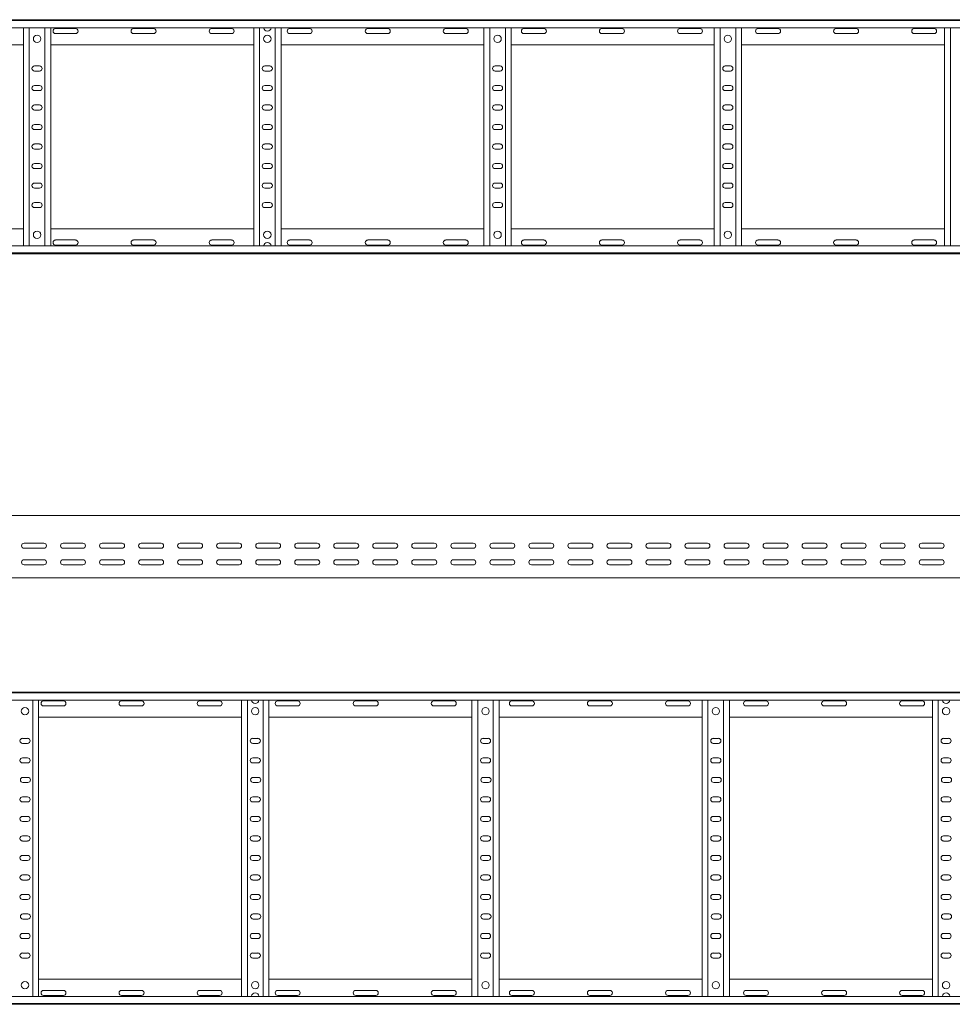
# Model space of a CAD drawing. Header units: millimetres. Extents: x -587 to 3650, y -4791 to -106.
# Tile 9 of 11: x 1377 to 2571, y -2365 to -1104. Entities that reach past the tile are written whole.
import ezdxf

# ---------------------------------------------------------------- set-up
doc = ezdxf.new("R2010")
doc.units = ezdxf.units.MM

msp = doc.modelspace()

# ---------------------------------------------------------------- linework, layer by layer
at = {"color": 7, "linetype": 'Continuous', "lineweight": 15}
for p, q in [((638.2, -1103.7), (3585.3, -1103.7)), ((3585.3, -1104.8), (638.3, -1104.8)), ((638.3, -1113.9), (3585.3, -1113.9)), ((1381.3, -1393.4), (1381.3, -1113.9)), ((1388.8, -1393.4), (1388.8, -1113.9)), ((1408.8, -1393.4), (1408.8, -1113.9)), ((1416.3, -1393.4), (1416.3, -1113.9)), ((1448, -1114.9), (1422.5, -1114.9)), ((1422.5, -1121.4), (1448, -1121.4)), ((1548, -1114.9), (1522.5, -1114.9)), ((1522.5, -1121.4), (1548, -1121.4)), ((1648, -1114.9), (1622.5, -1114.9)), ((1622.5, -1121.4), (1648, -1121.4)), ((1676.3, -1393.4), (1676.3, -1113.9)), ((1683.8, -1393.4), (1683.8, -1113.9)), ((1703.8, -1393.4), (1703.8, -1113.9)), ((1711.3, -1393.4), (1711.3, -1113.9)), ((1748, -1114.9), (1722.5, -1114.9)), ((1722.5, -1121.4), (1748, -1121.4)), ((1848, -1114.9), (1822.5, -1114.9)), ((1822.5, -1121.4), (1848, -1121.4)), ((1948, -1114.9), (1922.5, -1114.9)), ((1922.5, -1121.4), (1948, -1121.4)), ((1971.3, -1393.4), (1971.3, -1113.9)), ((1978.8, -1393.4), (1978.8, -1113.9)), ((1998.8, -1393.4), (1998.8, -1113.9)), ((2006.3, -1393.4), (2006.3, -1113.9)), ((2048, -1114.9), (2022.5, -1114.9)), ((2022.5, -1121.4), (2048, -1121.4)), ((2148, -1114.9), (2122.5, -1114.9)), ((2122.5, -1121.4), (2148, -1121.4)), ((2248, -1114.9), (2222.5, -1114.9)), ((2222.5, -1121.4), (2248, -1121.4)), ((2266.3, -1393.4), (2266.3, -1113.9)), ((2273.8, -1393.4), (2273.8, -1113.9)), ((2293.8, -1393.4), (2293.8, -1113.9)), ((2301.3, -1393.4), (2301.3, -1113.9)), ((2348, -1114.9), (2322.5, -1114.9)), ((2322.5, -1121.4), (2348, -1121.4)), ((2448, -1114.9), (2422.5, -1114.9)), ((2422.5, -1121.4), (2448, -1121.4)), ((2548, -1114.9), (2522.5, -1114.9)), ((2522.5, -1121.4), (2548, -1121.4)), ((2561.3, -1393.4), (2561.3, -1113.9)), ((2568.8, -1393.4), (2568.8, -1113.9)), ((1121.3, -1135.7), (1381.3, -1135.7)), ((1416.3, -1135.7), (1676.3, -1135.7)), ((1711.3, -1135.7), (1971.3, -1135.7)), ((2006.3, -1135.7), (2266.3, -1135.7)), ((2301.3, -1135.7), (2561.3, -1135.7)), ((1402, -1162.9), (1395.5, -1162.9)), ((1395.5, -1169.4), (1402, -1169.4)), ((1697, -1162.9), (1690.5, -1162.9)), ((1690.5, -1169.4), (1697, -1169.4)), ((1992, -1162.9), (1985.5, -1162.9)), ((1985.5, -1169.4), (1992, -1169.4)), ((2287, -1162.9), (2280.5, -1162.9)), ((2280.5, -1169.4), (2287, -1169.4)), ((1402, -1187.9), (1395.5, -1187.9)), ((1395.5, -1194.4), (1402, -1194.4)), ((1697, -1187.9), (1690.5, -1187.9)), ((1690.5, -1194.4), (1697, -1194.4)), ((1992, -1187.9), (1985.5, -1187.9)), ((1985.5, -1194.4), (1992, -1194.4)), ((2287, -1187.9), (2280.5, -1187.9)), ((2280.5, -1194.4), (2287, -1194.4)), ((1402, -1212.9), (1395.5, -1212.9)), ((1395.5, -1219.4), (1402, -1219.4)), ((1697, -1212.9), (1690.5, -1212.9)), ((1690.5, -1219.4), (1697, -1219.4)), ((1992, -1212.9), (1985.5, -1212.9)), ((1985.5, -1219.4), (1992, -1219.4)), ((2287, -1212.9), (2280.5, -1212.9)), ((2280.5, -1219.4), (2287, -1219.4)), ((1402, -1237.9), (1395.5, -1237.9)), ((1395.5, -1244.4), (1402, -1244.4)), ((1697, -1237.9), (1690.5, -1237.9)), ((1690.5, -1244.4), (1697, -1244.4)), ((1992, -1237.9), (1985.5, -1237.9)), ((1985.5, -1244.4), (1992, -1244.4)), ((2287, -1237.9), (2280.5, -1237.9)), ((2280.5, -1244.4), (2287, -1244.4)), ((1402, -1262.9), (1395.5, -1262.9)), ((1395.5, -1269.4), (1402, -1269.4)), ((1697, -1262.9), (1690.5, -1262.9)), ((1690.5, -1269.4), (1697, -1269.4)), ((1992, -1262.9), (1985.5, -1262.9)), ((1985.5, -1269.4), (1992, -1269.4)), ((2287, -1262.9), (2280.5, -1262.9)), ((2280.5, -1269.4), (2287, -1269.4)), ((1402, -1287.9), (1395.5, -1287.9)), ((1395.5, -1294.4), (1402, -1294.4)), ((1697, -1287.9), (1690.5, -1287.9)), ((1690.5, -1294.4), (1697, -1294.4)), ((1992, -1287.9), (1985.5, -1287.9)), ((1985.5, -1294.4), (1992, -1294.4)), ((2287, -1287.9), (2280.5, -1287.9)), ((2280.5, -1294.4), (2287, -1294.4)), ((1402, -1312.9), (1395.5, -1312.9)), ((1395.5, -1319.4), (1402, -1319.4)), ((1697, -1312.9), (1690.5, -1312.9)), ((1690.5, -1319.4), (1697, -1319.4)), ((1992, -1312.9), (1985.5, -1312.9)), ((1985.5, -1319.4), (1992, -1319.4)), ((2287, -1312.9), (2280.5, -1312.9)), ((2280.5, -1319.4), (2287, -1319.4)), ((1402, -1337.9), (1395.5, -1337.9)), ((1395.5, -1344.4), (1402, -1344.4)), ((1697, -1337.9), (1690.5, -1337.9)), ((1690.5, -1344.4), (1697, -1344.4)), ((1992, -1337.9), (1985.5, -1337.9)), ((1985.5, -1344.4), (1992, -1344.4)), ((2287, -1337.9), (2280.5, -1337.9)), ((2280.5, -1344.4), (2287, -1344.4)), ((1121.3, -1371.7), (1381.3, -1371.7)), ((1416.3, -1371.7), (1676.3, -1371.7)), ((1711.3, -1371.7), (1971.3, -1371.7)), ((2006.3, -1371.7), (2266.3, -1371.7)), ((2301.3, -1371.7), (2561.3, -1371.7)), ((1422.5, -1385.9), (1448, -1385.9)), ((1522.5, -1385.9), (1548, -1385.9)), ((1622.5, -1385.9), (1648, -1385.9)), ((1722.5, -1385.9), (1748, -1385.9)), ((1822.5, -1385.9), (1848, -1385.9)), ((1922.5, -1385.9), (1948, -1385.9)), ((2022.5, -1385.9), (2048, -1385.9)), ((2122.5, -1385.9), (2148, -1385.9)), ((2222.5, -1385.9), (2248, -1385.9)), ((2322.5, -1385.9), (2348, -1385.9)), ((2422.5, -1385.9), (2448, -1385.9)), ((2522.5, -1385.9), (2548, -1385.9)), ((3585.3, -1393.4), (638.3, -1393.4)), ((1448, -1392.4), (1422.5, -1392.4)), ((1548, -1392.4), (1522.5, -1392.4)), ((1648, -1392.4), (1622.5, -1392.4)), ((1748, -1392.4), (1722.5, -1392.4)), ((1848, -1392.4), (1822.5, -1392.4)), ((1948, -1392.4), (1922.5, -1392.4)), ((2048, -1392.4), (2022.5, -1392.4)), ((2148, -1392.4), (2122.5, -1392.4)), ((2248, -1392.4), (2222.5, -1392.4)), ((2348, -1392.4), (2322.5, -1392.4)), ((2448, -1392.4), (2422.5, -1392.4)), ((2548, -1392.4), (2522.5, -1392.4)), ((638.2, -1403.7), (3585.3, -1403.7)), ((638.3, -1402.5), (3585.3, -1402.5)), ((3569.8, -1738.8), (622.8, -1738.8)), ((1382.1, -1774.3), (1407.6, -1774.3)), ((1432.1, -1774.3), (1457.6, -1774.3)), ((1482.1, -1774.3), (1507.6, -1774.3)), ((1532.1, -1774.3), (1557.6, -1774.3)), ((1582.1, -1774.3), (1607.6, -1774.3)), ((1632.1, -1774.3), (1657.6, -1774.3)), ((1682.1, -1774.3), (1707.6, -1774.3)), ((1732.1, -1774.3), (1757.6, -1774.3)), ((1782.1, -1774.3), (1807.6, -1774.3)), ((1832.1, -1774.3), (1857.6, -1774.3)), ((1882.1, -1774.3), (1907.6, -1774.3)), ((1932.1, -1774.3), (1957.6, -1774.3)), ((1982.1, -1774.3), (2007.6, -1774.3)), ((2032.1, -1774.3), (2057.6, -1774.3)), ((2082.1, -1774.3), (2107.6, -1774.3)), ((2132.1, -1774.3), (2157.6, -1774.3)), ((2182.1, -1774.3), (2207.6, -1774.3)), ((2232.1, -1774.3), (2257.6, -1774.3)), ((2282.1, -1774.3), (2307.6, -1774.3)), ((2332.1, -1774.3), (2357.6, -1774.3)), ((2382.1, -1774.3), (2407.6, -1774.3)), ((2432.1, -1774.3), (2457.6, -1774.3)), ((2482.1, -1774.3), (2507.6, -1774.3)), ((2532.1, -1774.3), (2557.6, -1774.3)), ((1407.6, -1780.8), (1382.1, -1780.8)), ((1457.6, -1780.8), (1432.1, -1780.8)), ((1507.6, -1780.8), (1482.1, -1780.8)), ((1557.6, -1780.8), (1532.1, -1780.8)), ((1607.6, -1780.8), (1582.1, -1780.8)), ((1657.6, -1780.8), (1632.1, -1780.8)), ((1707.6, -1780.8), (1682.1, -1780.8)), ((1757.6, -1780.8), (1732.1, -1780.8)), ((1807.6, -1780.8), (1782.1, -1780.8)), ((1857.6, -1780.8), (1832.1, -1780.8)), ((1907.6, -1780.8), (1882.1, -1780.8)), ((1957.6, -1780.8), (1932.1, -1780.8)), ((2007.6, -1780.8), (1982.1, -1780.8)), ((2057.6, -1780.8), (2032.1, -1780.8)), ((2107.6, -1780.8), (2082.1, -1780.8)), ((2157.6, -1780.8), (2132.1, -1780.8)), ((2207.6, -1780.8), (2182.1, -1780.8)), ((2257.6, -1780.8), (2232.1, -1780.8)), ((2307.6, -1780.8), (2282.1, -1780.8)), ((2357.6, -1780.8), (2332.1, -1780.8)), ((2407.6, -1780.8), (2382.1, -1780.8)), ((2457.6, -1780.8), (2432.1, -1780.8)), ((2507.6, -1780.8), (2482.1, -1780.8)), ((2557.6, -1780.8), (2532.1, -1780.8)), ((1382.1, -1795.6), (1407.6, -1795.6)), ((1407.6, -1802.1), (1382.1, -1802.1)), ((1395.1, -1801.9), (1399, -1801.9)), ((1432.1, -1795.6), (1457.6, -1795.6)), ((1457.6, -1802.1), (1432.1, -1802.1)), ((1482.1, -1795.6), (1507.6, -1795.6)), ((1507.6, -1802.1), (1482.1, -1802.1)), ((1532.1, -1795.6), (1557.6, -1795.6)), ((1557.6, -1802.1), (1532.1, -1802.1)), ((1582.1, -1795.6), (1607.6, -1795.6)), ((1607.6, -1802.1), (1582.1, -1802.1)), ((1632.1, -1795.6), (1657.6, -1795.6)), ((1657.6, -1802.1), (1632.1, -1802.1)), ((1682.1, -1795.6), (1707.6, -1795.6)), ((1707.6, -1802.1), (1682.1, -1802.1)), ((1690.1, -1801.9), (1694, -1801.9)), ((1732.1, -1795.6), (1757.6, -1795.6)), ((1757.6, -1802.1), (1732.1, -1802.1)), ((1782.1, -1795.6), (1807.6, -1795.6)), ((1807.6, -1802.1), (1782.1, -1802.1)), ((1832.1, -1795.6), (1857.6, -1795.6)), ((1857.6, -1802.1), (1832.1, -1802.1)), ((1882.1, -1795.6), (1907.6, -1795.6)), ((1907.6, -1802.1), (1882.1, -1802.1)), ((1932.1, -1795.6), (1957.6, -1795.6)), ((1957.6, -1802.1), (1932.1, -1802.1)), ((1957.6, -1801.9), (1958.6, -1801.9)), ((1982.1, -1795.6), (2007.6, -1795.6)), ((2007.6, -1802.1), (1982.1, -1802.1)), ((1985.1, -1801.9), (1989, -1801.9)), ((2032.1, -1795.6), (2057.6, -1795.6)), ((2057.6, -1802.1), (2032.1, -1802.1)), ((2082.1, -1795.6), (2107.6, -1795.6)), ((2107.6, -1802.1), (2082.1, -1802.1)), ((2132.1, -1795.6), (2157.6, -1795.6)), ((2157.6, -1802.1), (2132.1, -1802.1)), ((2182.1, -1795.6), (2207.6, -1795.6)), ((2207.6, -1802.1), (2182.1, -1802.1)), ((2232.1, -1795.6), (2257.6, -1795.6)), ((2257.6, -1802.1), (2232.1, -1802.1)), ((2252.6, -1801.9), (2256.5, -1801.9)), ((2281, -1801.9), (2284, -1801.9)), ((2282.1, -1795.6), (2307.6, -1795.6)), ((2307.6, -1802.1), (2282.1, -1802.1)), ((2332.1, -1795.6), (2357.6, -1795.6)), ((2357.6, -1802.1), (2332.1, -1802.1)), ((2382.1, -1795.6), (2407.6, -1795.6)), ((2407.6, -1802.1), (2382.1, -1802.1)), ((2432.1, -1795.6), (2457.6, -1795.6)), ((2457.6, -1802.1), (2432.1, -1802.1)), ((2482.1, -1795.6), (2507.6, -1795.6)), ((2507.6, -1802.1), (2482.1, -1802.1)), ((2532.1, -1795.6), (2557.6, -1795.6)), ((2557.6, -1802.1), (2532.1, -1802.1)), ((2547.6, -1801.9), (2551.5, -1801.9)), ((796.2, -1818.8), (1675.4, -1818.8)), ((1675.4, -1818.8), (1681.2, -1818.8)), ((1681.2, -1818.8), (2560.4, -1818.8)), ((2560.4, -1818.8), (2566.2, -1818.8)), ((2566.2, -1818.8), (3445.4, -1818.8)), ((622.7, -1965.1), (3569.8, -1965.1)), ((3569.8, -1966.2), (622.8, -1966.2)), ((622.8, -1975.3), (3569.8, -1975.3)), ((1393.3, -2354.9), (1393.3, -1975.3)), ((1400.8, -2354.9), (1400.8, -1975.3)), ((1432.6, -1976.4), (1407.1, -1976.4)), ((1532.6, -1976.4), (1507.1, -1976.4)), ((1632.6, -1976.4), (1607.1, -1976.4)), ((1660.8, -2354.9), (1660.8, -1975.3)), ((1668.3, -2354.9), (1668.3, -1975.3)), ((1688.3, -2354.9), (1688.3, -1975.3)), ((1695.8, -2354.9), (1695.8, -1975.3)), ((1732.6, -1976.4), (1707.1, -1976.4)), ((1832.6, -1976.4), (1807.1, -1976.4)), ((1932.6, -1976.4), (1907.1, -1976.4)), ((1955.8, -2354.9), (1955.8, -1975.3)), ((1963.3, -2354.9), (1963.3, -1975.3)), ((1983.3, -2354.9), (1983.3, -1975.3)), ((1990.8, -2354.9), (1990.8, -1975.3)), ((2032.6, -1976.4), (2007.1, -1976.4)), ((2132.6, -1976.4), (2107.1, -1976.4)), ((2232.6, -1976.4), (2207.1, -1976.4)), ((2250.8, -2354.9), (2250.8, -1975.3)), ((2258.3, -2354.9), (2258.3, -1975.3)), ((2278.3, -2354.9), (2278.3, -1975.3)), ((2285.8, -2354.9), (2285.8, -1975.3)), ((2332.6, -1976.4), (2307.1, -1976.4)), ((2432.6, -1976.4), (2407.1, -1976.4)), ((2532.6, -1976.4), (2507.1, -1976.4)), ((2545.8, -2354.9), (2545.8, -1975.3)), ((2553.3, -2354.9), (2553.3, -1975.3)), ((1407.1, -1982.9), (1432.6, -1982.9)), ((1507.1, -1982.9), (1532.6, -1982.9)), ((1607.1, -1982.9), (1632.6, -1982.9)), ((1707.1, -1982.9), (1732.6, -1982.9)), ((1807.1, -1982.9), (1832.6, -1982.9)), ((1907.1, -1982.9), (1932.6, -1982.9)), ((2007.1, -1982.9), (2032.6, -1982.9)), ((2107.1, -1982.9), (2132.6, -1982.9)), ((2207.1, -1982.9), (2232.6, -1982.9)), ((2307.1, -1982.9), (2332.6, -1982.9)), ((2407.1, -1982.9), (2432.6, -1982.9)), ((2507.1, -1982.9), (2532.6, -1982.9)), ((1400.8, -1997.1), (1660.8, -1997.1)), ((1695.8, -1997.1), (1955.8, -1997.1)), ((1990.8, -1997.1), (2250.8, -1997.1)), ((2285.8, -1997.1), (2545.8, -1997.1)), ((1386.6, -2024.4), (1380.1, -2024.4)), ((1380.1, -2030.9), (1386.6, -2030.9)), ((1681.6, -2024.4), (1675.1, -2024.4)), ((1675.1, -2030.9), (1681.6, -2030.9)), ((1976.6, -2024.4), (1970.1, -2024.4)), ((1970.1, -2030.9), (1976.6, -2030.9)), ((2271.6, -2024.4), (2265.1, -2024.4)), ((2265.1, -2030.9), (2271.6, -2030.9)), ((2566.6, -2024.4), (2560.1, -2024.4)), ((2560.1, -2030.9), (2566.6, -2030.9)), ((1386.6, -2049.4), (1380.1, -2049.4)), ((1380.1, -2055.9), (1386.6, -2055.9)), ((1681.6, -2049.4), (1675.1, -2049.4)), ((1675.1, -2055.9), (1681.6, -2055.9)), ((1976.6, -2049.4), (1970.1, -2049.4)), ((1970.1, -2055.9), (1976.6, -2055.9)), ((2271.6, -2049.4), (2265.1, -2049.4)), ((2265.1, -2055.9), (2271.6, -2055.9)), ((2566.6, -2049.4), (2560.1, -2049.4)), ((2560.1, -2055.9), (2566.6, -2055.9)), ((1387.1, -2074.4), (1380.6, -2074.4)), ((1380.6, -2080.9), (1387.1, -2080.9)), ((1682.1, -2074.4), (1675.6, -2074.4)), ((1675.6, -2080.9), (1682.1, -2080.9)), ((1977.1, -2074.4), (1970.6, -2074.4)), ((1970.6, -2080.9), (1977.1, -2080.9)), ((2272.1, -2074.4), (2265.6, -2074.4)), ((2265.6, -2080.9), (2272.1, -2080.9)), ((2567.1, -2074.4), (2560.6, -2074.4)), ((2560.6, -2080.9), (2567.1, -2080.9)), ((1386.6, -2099.4), (1380.1, -2099.4)), ((1380.1, -2105.9), (1386.6, -2105.9)), ((1681.6, -2099.4), (1675.1, -2099.4)), ((1675.1, -2105.9), (1681.6, -2105.9)), ((1976.6, -2099.4), (1970.1, -2099.4)), ((1970.1, -2105.9), (1976.6, -2105.9)), ((2271.6, -2099.4), (2265.1, -2099.4)), ((2265.1, -2105.9), (2271.6, -2105.9)), ((2566.6, -2099.4), (2560.1, -2099.4)), ((2560.1, -2105.9), (2566.6, -2105.9)), ((1386.6, -2124.4), (1380.1, -2124.4)), ((1380.1, -2130.9), (1386.6, -2130.9)), ((1681.6, -2124.4), (1675.1, -2124.4)), ((1675.1, -2130.9), (1681.6, -2130.9)), ((1976.6, -2124.4), (1970.1, -2124.4)), ((1970.1, -2130.9), (1976.6, -2130.9)), ((2271.6, -2124.4), (2265.1, -2124.4)), ((2265.1, -2130.9), (2271.6, -2130.9)), ((2566.6, -2124.4), (2560.1, -2124.4)), ((2560.1, -2130.9), (2566.6, -2130.9)), ((1386.6, -2149.4), (1380.1, -2149.4)), ((1380.1, -2155.9), (1386.6, -2155.9)), ((1681.6, -2149.4), (1675.1, -2149.4)), ((1675.1, -2155.9), (1681.6, -2155.9)), ((1976.6, -2149.4), (1970.1, -2149.4)), ((1970.1, -2155.9), (1976.6, -2155.9)), ((2271.6, -2149.4), (2265.1, -2149.4)), ((2265.1, -2155.9), (2271.6, -2155.9)), ((2566.6, -2149.4), (2560.1, -2149.4)), ((2560.1, -2155.9), (2566.6, -2155.9)), ((1386.6, -2174.4), (1380.1, -2174.4)), ((1380.1, -2180.9), (1386.6, -2180.9)), ((1681.6, -2174.4), (1675.1, -2174.4)), ((1675.1, -2180.9), (1681.6, -2180.9)), ((1976.6, -2174.4), (1970.1, -2174.4)), ((1970.1, -2180.9), (1976.6, -2180.9)), ((2271.6, -2174.4), (2265.1, -2174.4)), ((2265.1, -2180.9), (2271.6, -2180.9)), ((2566.6, -2174.4), (2560.1, -2174.4)), ((2560.1, -2180.9), (2566.6, -2180.9)), ((1386.6, -2199.4), (1380.1, -2199.4)), ((1380.1, -2205.9), (1386.6, -2205.9)), ((1681.6, -2199.4), (1675.1, -2199.4)), ((1675.1, -2205.9), (1681.6, -2205.9)), ((1976.6, -2199.4), (1970.1, -2199.4)), ((1970.1, -2205.9), (1976.6, -2205.9)), ((2271.6, -2199.4), (2265.1, -2199.4)), ((2265.1, -2205.9), (2271.6, -2205.9)), ((2566.6, -2199.4), (2560.1, -2199.4)), ((2560.1, -2205.9), (2566.6, -2205.9)), ((1386.6, -2224.4), (1380.1, -2224.4)), ((1380.1, -2230.9), (1386.6, -2230.9)), ((1681.6, -2224.4), (1675.1, -2224.4)), ((1675.1, -2230.9), (1681.6, -2230.9)), ((1976.6, -2224.4), (1970.1, -2224.4)), ((1970.1, -2230.9), (1976.6, -2230.9)), ((2271.6, -2224.4), (2265.1, -2224.4)), ((2265.1, -2230.9), (2271.6, -2230.9)), ((2566.6, -2224.4), (2560.1, -2224.4)), ((2560.1, -2230.9), (2566.6, -2230.9)), ((1387.1, -2249.4), (1380.6, -2249.4)), ((1380.6, -2255.9), (1387.1, -2255.9)), ((1682.1, -2249.4), (1675.6, -2249.4)), ((1675.6, -2255.9), (1682.1, -2255.9)), ((1977.1, -2249.4), (1970.6, -2249.4)), ((1970.6, -2255.9), (1977.1, -2255.9)), ((2272.1, -2249.4), (2265.6, -2249.4)), ((2265.6, -2255.9), (2272.1, -2255.9)), ((2567.1, -2249.4), (2560.6, -2249.4)), ((2560.6, -2255.9), (2567.1, -2255.9)), ((1386.6, -2274.4), (1380.1, -2274.4)), ((1380.1, -2280.9), (1386.6, -2280.9)), ((1681.6, -2274.4), (1675.1, -2274.4)), ((1675.1, -2280.9), (1681.6, -2280.9)), ((1976.6, -2274.4), (1970.1, -2274.4)), ((1970.1, -2280.9), (1976.6, -2280.9)), ((2271.6, -2274.4), (2265.1, -2274.4)), ((2265.1, -2280.9), (2271.6, -2280.9)), ((2566.6, -2274.4), (2560.1, -2274.4)), ((2560.1, -2280.9), (2566.6, -2280.9)), ((1386.6, -2299.4), (1380.1, -2299.4)), ((1380.1, -2305.9), (1386.6, -2305.9)), ((1681.6, -2299.4), (1675.1, -2299.4)), ((1675.1, -2305.9), (1681.6, -2305.9)), ((1976.6, -2299.4), (1970.1, -2299.4)), ((1970.1, -2305.9), (1976.6, -2305.9)), ((2271.6, -2299.4), (2265.1, -2299.4)), ((2265.1, -2305.9), (2271.6, -2305.9)), ((2566.6, -2299.4), (2560.1, -2299.4)), ((2560.1, -2305.9), (2566.6, -2305.9)), ((1400.8, -2333.1), (1660.8, -2333.1)), ((1695.8, -2333.1), (1955.8, -2333.1)), ((1990.8, -2333.1), (2250.8, -2333.1)), ((2285.8, -2333.1), (2545.8, -2333.1)), ((3569.8, -2354.9), (622.8, -2354.9)), ((1407.1, -2347.4), (1432.6, -2347.4)), ((1432.6, -2353.9), (1407.1, -2353.9)), ((1507.1, -2347.4), (1532.6, -2347.4)), ((1532.6, -2353.9), (1507.1, -2353.9)), ((1607.1, -2347.4), (1632.6, -2347.4)), ((1632.6, -2353.9), (1607.1, -2353.9)), ((1707.1, -2347.4), (1732.6, -2347.4)), ((1732.6, -2353.9), (1707.1, -2353.9)), ((1807.1, -2347.4), (1832.6, -2347.4)), ((1832.6, -2353.9), (1807.1, -2353.9)), ((1907.1, -2347.4), (1932.6, -2347.4)), ((1932.6, -2353.9), (1907.1, -2353.9)), ((2007.1, -2347.4), (2032.6, -2347.4)), ((2032.6, -2353.9), (2007.1, -2353.9)), ((2107.1, -2347.4), (2132.6, -2347.4)), ((2132.6, -2353.9), (2107.1, -2353.9)), ((2207.1, -2347.4), (2232.6, -2347.4)), ((2232.6, -2353.9), (2207.1, -2353.9)), ((2307.1, -2347.4), (2332.6, -2347.4)), ((2332.6, -2353.9), (2307.1, -2353.9)), ((2407.1, -2347.4), (2432.6, -2347.4)), ((2432.6, -2353.9), (2407.1, -2353.9)), ((2507.1, -2347.4), (2532.6, -2347.4)), ((2532.6, -2353.9), (2507.1, -2353.9)), ((622.7, -2365.1), (3569.8, -2365.1)), ((622.8, -2364), (3569.8, -2364))]:
    msp.add_line(p, q, dxfattribs=at)
for centre in [(1398.8, -1128.2), (1693.8, -1128.2), (1988.8, -1128.2), (2283.8, -1128.2), (1398.8, -1379.2), (1693.8, -1379.2), (1988.8, -1379.2), (2283.8, -1379.2), (1383.3, -1989.6), (1678.3, -1989.6), (1973.3, -1989.6), (2268.3, -1989.6), (2563.3, -1989.6), (1383.3, -2340.6), (1678.3, -2340.6), (1973.3, -2340.6), (2268.3, -2340.6), (2563.3, -2340.6)]:
    msp.add_circle(centre, 4.75, dxfattribs=at)
for centre, radius, start, end in [((1422.5, -1118.2), 3.25, 90, 270), ((1448, -1118.2), 3.25, 270, 90), ((1522.5, -1118.2), 3.25, 90, 270), ((1548, -1118.2), 3.25, 270, 90), ((1622.5, -1118.2), 3.25, 90, 270), ((1648, -1118.2), 3.25, 270, 90), ((1693.8, -1113.6), 4.75, 183.9233, 356.0767), ((1722.5, -1118.2), 3.25, 90, 270), ((1748, -1118.2), 3.25, 270, 90), ((1822.5, -1118.2), 3.25, 90, 270), ((1848, -1118.2), 3.25, 270, 90), ((1922.5, -1118.2), 3.25, 90, 270), ((1948, -1118.2), 3.25, 270, 90), ((2022.5, -1118.2), 3.25, 90, 270), ((2048, -1118.2), 3.25, 270, 90), ((2122.5, -1118.2), 3.25, 90, 270), ((2148, -1118.2), 3.25, 270, 90), ((2222.5, -1118.2), 3.25, 90, 270), ((2248, -1118.2), 3.25, 270, 90), ((2322.5, -1118.2), 3.25, 90, 270), ((2348, -1118.2), 3.25, 270, 90), ((2422.5, -1118.2), 3.25, 90, 270), ((2448, -1118.2), 3.25, 270, 90), ((2522.5, -1118.2), 3.25, 90, 270), ((2548, -1118.2), 3.25, 270, 90), ((1395.5, -1166.2), 3.25, 90, 270), ((1402, -1166.2), 3.25, 270, 90), ((1690.5, -1166.2), 3.25, 90, 270), ((1697, -1166.2), 3.25, 270, 90), ((1985.5, -1166.2), 3.25, 90, 270), ((1992, -1166.2), 3.25, 270, 90), ((2280.5, -1166.2), 3.25, 90, 270), ((2287, -1166.2), 3.25, 270, 90), ((1395.5, -1191.2), 3.25, 90, 270), ((1402, -1191.2), 3.25, 270, 90), ((1690.5, -1191.2), 3.25, 90, 270), ((1697, -1191.2), 3.25, 270, 90), ((1985.5, -1191.2), 3.25, 90, 270), ((1992, -1191.2), 3.25, 270, 90), ((2280.5, -1191.2), 3.25, 90, 270), ((2287, -1191.2), 3.25, 270, 90), ((1395.5, -1216.2), 3.25, 90, 270), ((1402, -1216.2), 3.25, 270, 90), ((1690.5, -1216.2), 3.25, 90, 270), ((1697, -1216.2), 3.25, 270, 90), ((1985.5, -1216.2), 3.25, 90, 270), ((1992, -1216.2), 3.25, 270, 90), ((2280.5, -1216.2), 3.25, 90, 270), ((2287, -1216.2), 3.25, 270, 90), ((1395.5, -1241.2), 3.25, 90, 270), ((1402, -1241.2), 3.25, 270, 90), ((1690.5, -1241.2), 3.25, 90, 270), ((1697, -1241.2), 3.25, 270, 90), ((1985.5, -1241.2), 3.25, 90, 270), ((1992, -1241.2), 3.25, 270, 90), ((2280.5, -1241.2), 3.25, 90, 270), ((2287, -1241.2), 3.25, 270, 90), ((1395.5, -1266.2), 3.25, 90, 270), ((1402, -1266.2), 3.25, 270, 90), ((1690.5, -1266.2), 3.25, 90, 270), ((1697, -1266.2), 3.25, 270, 90), ((1985.5, -1266.2), 3.25, 90, 270), ((1992, -1266.2), 3.25, 270, 90), ((2280.5, -1266.2), 3.25, 90, 270), ((2287, -1266.2), 3.25, 270, 90), ((1395.5, -1291.2), 3.25, 90, 270), ((1402, -1291.2), 3.25, 270, 90), ((1690.5, -1291.2), 3.25, 90, 270), ((1697, -1291.2), 3.25, 270, 90), ((1985.5, -1291.2), 3.25, 90, 270), ((1992, -1291.2), 3.25, 270, 90), ((2280.5, -1291.2), 3.25, 90, 270), ((2287, -1291.2), 3.25, 270, 90), ((1395.5, -1316.2), 3.25, 90, 270), ((1402, -1316.2), 3.25, 270, 90), ((1690.5, -1316.2), 3.25, 90, 270), ((1697, -1316.2), 3.25, 270, 90), ((1985.5, -1316.2), 3.25, 90, 270), ((1992, -1316.2), 3.25, 270, 90), ((2280.5, -1316.2), 3.25, 90, 270), ((2287, -1316.2), 3.25, 270, 90), ((1395.5, -1341.2), 3.25, 90, 270), ((1402, -1341.2), 3.25, 270, 90), ((1690.5, -1341.2), 3.25, 90, 270), ((1697, -1341.2), 3.25, 270, 90), ((1985.5, -1341.2), 3.25, 90, 270), ((1992, -1341.2), 3.25, 270, 90), ((2280.5, -1341.2), 3.25, 90, 270), ((2287, -1341.2), 3.25, 270, 90), ((1422.5, -1389.2), 3.25, 90, 270), ((1448, -1389.2), 3.25, 270, 90), ((1522.5, -1389.2), 3.25, 90, 270), ((1548, -1389.2), 3.25, 270, 90), ((1622.5, -1389.2), 3.25, 90, 270), ((1648, -1389.2), 3.25, 270, 90), ((1722.5, -1389.2), 3.25, 90, 270), ((1748, -1389.2), 3.25, 270, 90), ((1822.5, -1389.2), 3.25, 90, 270), ((1848, -1389.2), 3.25, 270, 90), ((1922.5, -1389.2), 3.25, 90, 270), ((1948, -1389.2), 3.25, 270, 90), ((2022.5, -1389.2), 3.25, 90, 270), ((2048, -1389.2), 3.25, 270, 90), ((2122.5, -1389.2), 3.25, 90, 270), ((2148, -1389.2), 3.25, 270, 90), ((2222.5, -1389.2), 3.25, 90, 270), ((2248, -1389.2), 3.25, 270, 90), ((2322.5, -1389.2), 3.25, 90, 270), ((2348, -1389.2), 3.25, 270, 90), ((2422.5, -1389.2), 3.25, 90, 270), ((2448, -1389.2), 3.25, 270, 90), ((2522.5, -1389.2), 3.25, 90, 270), ((2548, -1389.2), 3.25, 270, 90), ((1693.8, -1393.8), 4.75, 3.9233, 176.0767), ((1382.1, -1777.6), 3.25, 90, 270), ((1407.6, -1777.6), 3.25, 270, 90), ((1432.1, -1777.6), 3.25, 90, 270), ((1457.6, -1777.6), 3.25, 270, 90), ((1482.1, -1777.6), 3.25, 90, 270), ((1507.6, -1777.6), 3.25, 270, 90), ((1532.1, -1777.6), 3.25, 90, 270), ((1557.6, -1777.6), 3.25, 270, 90), ((1582.1, -1777.6), 3.25, 90, 270), ((1607.6, -1777.6), 3.25, 270, 90), ((1632.1, -1777.6), 3.25, 90, 270), ((1657.6, -1777.6), 3.25, 270, 90), ((1682.1, -1777.6), 3.25, 90, 270), ((1707.6, -1777.6), 3.25, 270, 90), ((1732.1, -1777.6), 3.25, 90, 270), ((1757.6, -1777.6), 3.25, 270, 90), ((1782.1, -1777.6), 3.25, 90, 270), ((1807.6, -1777.6), 3.25, 270, 90), ((1832.1, -1777.6), 3.25, 90, 270), ((1857.6, -1777.6), 3.25, 270, 90), ((1882.1, -1777.6), 3.25, 90, 270), ((1907.6, -1777.6), 3.25, 270, 90), ((1932.1, -1777.6), 3.25, 90, 270), ((1957.6, -1777.6), 3.25, 270, 90), ((1982.1, -1777.6), 3.25, 90, 270), ((2007.6, -1777.6), 3.25, 270, 90), ((2032.1, -1777.6), 3.25, 90, 270), ((2057.6, -1777.6), 3.25, 270, 90), ((2082.1, -1777.6), 3.25, 90, 270), ((2107.6, -1777.6), 3.25, 270, 90), ((2132.1, -1777.6), 3.25, 90, 270), ((2157.6, -1777.6), 3.25, 270, 90), ((2182.1, -1777.6), 3.25, 90, 270), ((2207.6, -1777.6), 3.25, 270, 90), ((2232.1, -1777.6), 3.25, 90, 270), ((2257.6, -1777.6), 3.25, 270, 90), ((2282.1, -1777.6), 3.25, 90, 270), ((2307.6, -1777.6), 3.25, 270, 90), ((2332.1, -1777.6), 3.25, 90, 270), ((2357.6, -1777.6), 3.25, 270, 90), ((2382.1, -1777.6), 3.25, 90, 270), ((2407.6, -1777.6), 3.25, 270, 90), ((2432.1, -1777.6), 3.25, 90, 270), ((2457.6, -1777.6), 3.25, 270, 90), ((2482.1, -1777.6), 3.25, 90, 270), ((2507.6, -1777.6), 3.25, 270, 90), ((2532.1, -1777.6), 3.25, 90, 270), ((2557.6, -1777.6), 3.25, 270, 90), ((1382.1, -1798.8), 3.25, 90, 270), ((1395.1, -1803.7), 1.8, 90, 116.5628), ((1399, -1803.7), 1.8, 63.4372, 90), ((1407.6, -1798.8), 3.25, 270, 90), ((1432.1, -1798.8), 3.25, 90, 270), ((1457.6, -1798.8), 3.25, 270, 90), ((1482.1, -1798.8), 3.25, 90, 270), ((1507.6, -1798.8), 3.25, 270, 90), ((1532.1, -1798.8), 3.25, 90, 270), ((1557.6, -1798.8), 3.25, 270, 90), ((1582.1, -1798.8), 3.25, 90, 270), ((1607.6, -1798.8), 3.25, 270, 90), ((1632.1, -1798.8), 3.25, 90, 270), ((1657.6, -1798.8), 3.25, 270, 90), ((1682.1, -1798.8), 3.25, 90, 270), ((1690.1, -1803.7), 1.8, 90, 116.5628), ((1694, -1803.7), 1.8, 63.4372, 90), ((1707.6, -1798.8), 3.25, 270, 90), ((1732.1, -1798.8), 3.25, 90, 270), ((1757.6, -1798.8), 3.25, 270, 90), ((1782.1, -1798.8), 3.25, 90, 270), ((1807.6, -1798.8), 3.25, 270, 90), ((1832.1, -1798.8), 3.25, 90, 270), ((1857.6, -1798.8), 3.25, 270, 90), ((1882.1, -1798.8), 3.25, 90, 270), ((1907.6, -1798.8), 3.25, 270, 90), ((1932.1, -1798.8), 3.25, 90, 270), ((1957.6, -1803.7), 1.8, 90, 116.5628), ((1957.6, -1798.8), 3.25, 270, 90), ((1982.1, -1798.8), 3.25, 90, 270), ((1985.1, -1803.7), 1.8, 90, 116.5628), ((1989, -1803.7), 1.8, 63.4372, 90), ((2007.6, -1798.8), 3.25, 270, 90), ((2032.1, -1798.8), 3.25, 90, 270), ((2057.6, -1798.8), 3.25, 270, 90), ((2082.1, -1798.8), 3.25, 90, 270), ((2107.6, -1798.8), 3.25, 270, 90), ((2132.1, -1798.8), 3.25, 90, 270), ((2157.6, -1798.8), 3.25, 270, 90), ((2182.1, -1798.8), 3.25, 90, 270), ((2207.6, -1798.8), 3.25, 270, 90), ((2232.1, -1798.8), 3.25, 90, 270), ((2252.6, -1803.7), 1.8, 90, 116.5628), ((2256.5, -1803.7), 1.8, 63.4372, 90), ((2257.6, -1798.8), 3.25, 270, 90), ((2282.1, -1798.8), 3.25, 90, 270), ((2284, -1803.7), 1.8, 63.4372, 90), ((2307.6, -1798.8), 3.25, 270, 90), ((2332.1, -1798.8), 3.25, 90, 270), ((2357.6, -1798.8), 3.25, 270, 90), ((2382.1, -1798.8), 3.25, 90, 270), ((2407.6, -1798.8), 3.25, 270, 90), ((2432.1, -1798.8), 3.25, 90, 270), ((2457.6, -1798.8), 3.25, 270, 90), ((2482.1, -1798.8), 3.25, 90, 270), ((2507.6, -1798.8), 3.25, 270, 90), ((2532.1, -1798.8), 3.25, 90, 270), ((2547.6, -1803.7), 1.8, 90, 116.5628), ((2551.5, -1803.7), 1.8, 63.4372, 90), ((2557.6, -1798.8), 3.25, 270, 90), ((1407.1, -1979.6), 3.25, 90, 270), ((1432.6, -1979.6), 3.25, 270, 90), ((1507.1, -1979.6), 3.25, 90, 270), ((1532.6, -1979.6), 3.25, 270, 90), ((1607.1, -1979.6), 3.25, 90, 270), ((1632.6, -1979.6), 3.25, 270, 90), ((1678.3, -1975), 4.75, 183.9233, 356.0767), ((1707.1, -1979.6), 3.25, 90, 270), ((1732.6, -1979.6), 3.25, 270, 90), ((1807.1, -1979.6), 3.25, 90, 270), ((1832.6, -1979.6), 3.25, 270, 90), ((1907.1, -1979.6), 3.25, 90, 270), ((1932.6, -1979.6), 3.25, 270, 90), ((2007.1, -1979.6), 3.25, 90, 270), ((2032.6, -1979.6), 3.25, 270, 90), ((2107.1, -1979.6), 3.25, 90, 270), ((2132.6, -1979.6), 3.25, 270, 90), ((2207.1, -1979.6), 3.25, 90, 270), ((2232.6, -1979.6), 3.25, 270, 90), ((2307.1, -1979.6), 3.25, 90, 270), ((2332.6, -1979.6), 3.25, 270, 90), ((2407.1, -1979.6), 3.25, 90, 270), ((2432.6, -1979.6), 3.25, 270, 90), ((2507.1, -1979.6), 3.25, 90, 270), ((2532.6, -1979.6), 3.25, 270, 90), ((2563.3, -1975), 4.75, 183.9233, 356.0767), ((1380.1, -2027.6), 3.25, 90, 270), ((1386.6, -2027.6), 3.25, 270, 90), ((1675.1, -2027.6), 3.25, 90, 270), ((1681.6, -2027.6), 3.25, 270, 90), ((1970.1, -2027.6), 3.25, 90, 270), ((1976.6, -2027.6), 3.25, 270, 90), ((2265.1, -2027.6), 3.25, 90, 270), ((2271.6, -2027.6), 3.25, 270, 90), ((2560.1, -2027.6), 3.25, 90, 270), ((2566.6, -2027.6), 3.25, 270, 90), ((1380.1, -2052.6), 3.25, 89.9999, 269.9999), ((1386.6, -2052.6), 3.25, 269.9999, 89.9999), ((1675.1, -2052.6), 3.25, 89.9999, 269.9999), ((1681.6, -2052.6), 3.25, 269.9999, 89.9999), ((1970.1, -2052.6), 3.25, 89.9999, 269.9999), ((1976.6, -2052.6), 3.25, 269.9999, 89.9999), ((2265.1, -2052.6), 3.25, 89.9999, 269.9999), ((2271.6, -2052.6), 3.25, 269.9999, 89.9999), ((2560.1, -2052.6), 3.25, 89.9999, 269.9999), ((2566.6, -2052.6), 3.25, 269.9999, 89.9999), ((1380.6, -2077.6), 3.25, 90, 270), ((1387.1, -2077.6), 3.25, 270, 90), ((1675.6, -2077.6), 3.25, 90, 270), ((1682.1, -2077.6), 3.25, 270, 90), ((1970.6, -2077.6), 3.25, 90, 270), ((1977.1, -2077.6), 3.25, 270, 90), ((2265.6, -2077.6), 3.25, 90, 270), ((2272.1, -2077.6), 3.25, 270, 90), ((2560.6, -2077.6), 3.25, 90, 270), ((2567.1, -2077.6), 3.25, 270, 90), ((1380.1, -2102.6), 3.25, 90.0001, 270.0001), ((1386.6, -2102.6), 3.25, 270.0001, 90.0001), ((1675.1, -2102.6), 3.25, 90.0001, 270.0001), ((1681.6, -2102.6), 3.25, 270.0001, 90.0001), ((1970.1, -2102.6), 3.25, 90.0001, 270.0001), ((1976.6, -2102.6), 3.25, 270.0001, 90.0001), ((2265.1, -2102.6), 3.25, 90.0001, 270.0001), ((2271.6, -2102.6), 3.25, 270.0001, 90.0001), ((2560.1, -2102.6), 3.25, 90.0001, 270.0001), ((2566.6, -2102.6), 3.25, 270.0001, 90.0001), ((1380.1, -2127.6), 3.25, 90, 270), ((1386.6, -2127.6), 3.25, 270, 90), ((1675.1, -2127.6), 3.25, 90, 270), ((1681.6, -2127.6), 3.25, 270, 90), ((1970.1, -2127.6), 3.25, 90, 270), ((1976.6, -2127.6), 3.25, 270, 90), ((2265.1, -2127.6), 3.25, 90, 270), ((2271.6, -2127.6), 3.25, 270, 90), ((2560.1, -2127.6), 3.25, 90, 270), ((2566.6, -2127.6), 3.25, 270, 90), ((1380.1, -2152.6), 3.25, 89.9999, 269.9999), ((1386.6, -2152.6), 3.25, 269.9999, 89.9999), ((1675.1, -2152.6), 3.25, 89.9999, 269.9999), ((1681.6, -2152.6), 3.25, 269.9999, 89.9999), ((1970.1, -2152.6), 3.25, 89.9999, 269.9999), ((1976.6, -2152.6), 3.25, 269.9999, 89.9999), ((2265.1, -2152.6), 3.25, 89.9999, 269.9999), ((2271.6, -2152.6), 3.25, 269.9999, 89.9999), ((2560.1, -2152.6), 3.25, 89.9999, 269.9999), ((2566.6, -2152.6), 3.25, 269.9999, 89.9999), ((1380.1, -2177.6), 3.25, 90.0001, 270.0001), ((1386.6, -2177.6), 3.25, 270.0001, 90.0001), ((1675.1, -2177.6), 3.25, 90.0001, 270.0001), ((1681.6, -2177.6), 3.25, 270.0001, 90.0001), ((1970.1, -2177.6), 3.25, 90.0001, 270.0001), ((1976.6, -2177.6), 3.25, 270.0001, 90.0001), ((2265.1, -2177.6), 3.25, 90.0001, 270.0001), ((2271.6, -2177.6), 3.25, 270.0001, 90.0001), ((2560.1, -2177.6), 3.25, 90.0001, 270.0001), ((2566.6, -2177.6), 3.25, 270.0001, 90.0001), ((1380.1, -2202.6), 3.25, 90, 270), ((1386.6, -2202.6), 3.25, 270, 90), ((1675.1, -2202.6), 3.25, 90, 270), ((1681.6, -2202.6), 3.25, 270, 90), ((1970.1, -2202.6), 3.25, 90, 270), ((1976.6, -2202.6), 3.25, 270, 90), ((2265.1, -2202.6), 3.25, 90, 270), ((2271.6, -2202.6), 3.25, 270, 90), ((2560.1, -2202.6), 3.25, 90, 270), ((2566.6, -2202.6), 3.25, 270, 90), ((1380.1, -2227.6), 3.25, 89.9999, 269.9999), ((1386.6, -2227.6), 3.25, 269.9999, 89.9999), ((1675.1, -2227.6), 3.25, 89.9999, 269.9999), ((1681.6, -2227.6), 3.25, 269.9999, 89.9999), ((1970.1, -2227.6), 3.25, 89.9999, 269.9999), ((1976.6, -2227.6), 3.25, 269.9999, 89.9999), ((2265.1, -2227.6), 3.25, 89.9999, 269.9999), ((2271.6, -2227.6), 3.25, 269.9999, 89.9999), ((2560.1, -2227.6), 3.25, 89.9999, 269.9999), ((2566.6, -2227.6), 3.25, 269.9999, 89.9999), ((1380.6, -2252.6), 3.25, 90, 270), ((1387.1, -2252.6), 3.25, 270, 90), ((1675.6, -2252.6), 3.25, 90, 270), ((1682.1, -2252.6), 3.25, 270, 90), ((1970.6, -2252.6), 3.25, 90, 270), ((1977.1, -2252.6), 3.25, 270, 90), ((2265.6, -2252.6), 3.25, 90, 270), ((2272.1, -2252.6), 3.25, 270, 90), ((2560.6, -2252.6), 3.25, 90, 270), ((2567.1, -2252.6), 3.25, 270, 90), ((1380.1, -2277.6), 3.25, 90.0001, 270.0001), ((1386.6, -2277.6), 3.25, 270.0001, 90.0001), ((1675.1, -2277.6), 3.25, 90.0001, 270.0001), ((1681.6, -2277.6), 3.25, 270.0001, 90.0001), ((1970.1, -2277.6), 3.25, 90.0001, 270.0001), ((1976.6, -2277.6), 3.25, 270.0001, 90.0001), ((2265.1, -2277.6), 3.25, 90.0001, 270.0001), ((2271.6, -2277.6), 3.25, 270.0001, 90.0001), ((2560.1, -2277.6), 3.25, 90.0001, 270.0001), ((2566.6, -2277.6), 3.25, 270.0001, 90.0001), ((1380.1, -2302.6), 3.25, 90, 270), ((1386.6, -2302.6), 3.25, 270, 90), ((1675.1, -2302.6), 3.25, 90, 270), ((1681.6, -2302.6), 3.25, 270, 90), ((1970.1, -2302.6), 3.25, 90, 270), ((1976.6, -2302.6), 3.25, 270, 90), ((2265.1, -2302.6), 3.25, 90, 270), ((2271.6, -2302.6), 3.25, 270, 90), ((2560.1, -2302.6), 3.25, 90, 270), ((2566.6, -2302.6), 3.25, 270, 90), ((1407.1, -2350.6), 3.25, 90, 270), ((1432.6, -2350.6), 3.25, 270, 90), ((1507.1, -2350.6), 3.25, 90, 270), ((1532.6, -2350.6), 3.25, 270, 90), ((1607.1, -2350.6), 3.25, 90, 270), ((1632.6, -2350.6), 3.25, 270, 90), ((1678.3, -2355.2), 4.75, 3.9233, 176.0767), ((1707.1, -2350.6), 3.25, 90, 270), ((1732.6, -2350.6), 3.25, 270, 90), ((1807.1, -2350.6), 3.25, 90, 270), ((1832.6, -2350.6), 3.25, 270, 90), ((1907.1, -2350.6), 3.25, 90, 270), ((1932.6, -2350.6), 3.25, 270, 90), ((2007.1, -2350.6), 3.25, 90, 270), ((2032.6, -2350.6), 3.25, 270, 90), ((2107.1, -2350.6), 3.25, 90, 270), ((2132.6, -2350.6), 3.25, 270, 90), ((2207.1, -2350.6), 3.25, 90, 270), ((2232.6, -2350.6), 3.25, 270, 90), ((2307.1, -2350.6), 3.25, 90, 270), ((2332.6, -2350.6), 3.25, 270, 90), ((2407.1, -2350.6), 3.25, 90, 270), ((2432.6, -2350.6), 3.25, 270, 90), ((2507.1, -2350.6), 3.25, 90, 270), ((2532.6, -2350.6), 3.25, 270, 90), ((2563.3, -2355.2), 4.75, 3.9233, 176.0767)]:
    msp.add_arc(centre, radius, start, end, dxfattribs=at)

doc.saveas('drawing.dxf')
